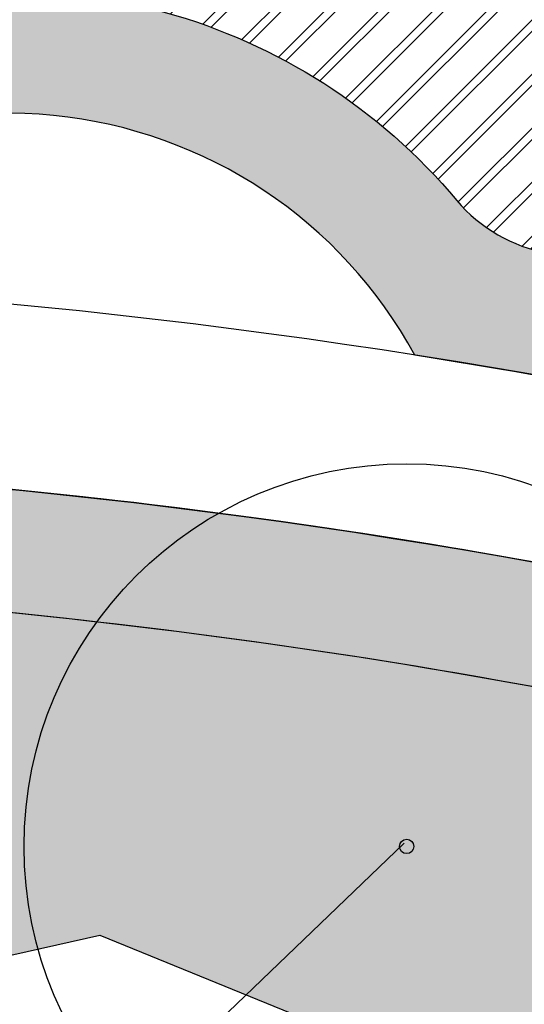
# Model space of a CAD drawing. Extents: x 1609557 to 1611883, y 574690 to 575242.
# Tile 14 of 43: x 1610172 to 1610188, y 574992 to 575024. Entities that reach past the tile are written whole.
import ezdxf
from ezdxf.enums import TextEntityAlignment as Align

# ---------------------------------------------------------------- set-up
doc = ezdxf.new("R2010")
doc.units = 0
doc.header["$MEASUREMENT"] = 0
doc.layers.add('L-ANNO-NOTE', color=2, linetype='Continuous', lineweight=25)
doc.layers.add('L-ANNO-TTLB-NPLT', color=8, linetype='Continuous', plot=False)
doc.layers.add('L-PLNT-NPLT', color=21, linetype='Continuous', plot=False)
for name, color, linetype in [('L-PLNT-BASE', 2, 'Continuous'), ('L-PLNT-BID-ADD', 2, 'Continuous'), ('L-PLNT-SEED', 2, 'Continuous'), ('L-PLNT-TREE', 5, 'Continuous'), ('L-PLNT-TREE-PLAN', 7, 'Continuous'), ('L-STON', 3, 'Continuous')]:
    doc.layers.add(name, color=color, linetype=linetype)
doc.styles.add('RDG_Standard', font='ARIALN.TTF')
doc.styles.add('X-HLVM1S', font='ARIALN.TTF')
pattern_1 = [(90, (0, 0), (-1.414213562, 1.414213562), [0.375, -2.453427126]), (45, (0, 0), (-1.414213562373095, 1.414213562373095), [0.375, -1.625]), (135, (0, 0), (-1.414213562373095, -1.414213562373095), [0.375, -1.625])]

# ---------------------------------------------------------------- blocks, each defined once
blk = doc.blocks.new('PLNT-TREE-DEC-OVAL')
at = {"layer": 'L-PLNT-TREE-PLAN'}
h = blk.add_hatch(color=0, dxfattribs=at)
edge = h.paths.add_edge_path()
edge.add_arc((0, 0), 0.0093634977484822, 0, 360)
at = {"layer": 'L-PLNT-TREE-PLAN', "color": 0}
for radius in [0.5, 0.0093634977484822]:
    blk.add_circle((0, 0), radius, dxfattribs=at)
at = {"layer": 'L-PLNT-NPLT', "style": 'RDG_Standard'}
blk.add_attdef('KEY', (0.102445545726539, 0.1900547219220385), '', height=0.046875, dxfattribs=at)
at = {"layer": 'L-PLNT-NPLT', "style": 'RDG_Standard', "flags": 1}
for tag, p in [('BOTANICAL', (0.102445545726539, 0.1153563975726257)), ('COMMON', (0.102445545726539, 0.04065807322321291)), ('SIZE', (0.102445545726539, -0.03404025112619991)), ('CONDITION', (0.102445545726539, -0.1087385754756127)), ('NOTES', (0.102445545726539, -0.1834368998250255)), ('SORT', (0.102445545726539, -0.2581352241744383))]:
    blk.add_attdef(tag, p, '', height=0.046875, dxfattribs=at)
blk = doc.blocks.new('*U113')
at = {"true_color": 0xffffff}
blk.add_hatch(color=7, dxfattribs=at).paths.add_polyline_path([(0.1124388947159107, 0.2352818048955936), (0.5466388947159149, 0.2352818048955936), (0.5466388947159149, -0.2349535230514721), (0.1124388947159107, -0.2352818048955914)])
at = {"color": 3}
for points in [[(0.12953889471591, 1.110223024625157e-15), (-0.1295388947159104, -1.110223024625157e-15), (-1.279109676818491, 1.10337036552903)], [(0.5295388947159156, 1.110223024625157e-15), (0.12953889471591, 1.110223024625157e-15)]]:
    blk.add_lwpolyline(points, dxfattribs=at)
blk.add_lwpolyline([(0.12953889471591, 0.2178535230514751), (0.5295388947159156, 0.2178535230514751), (0.5295388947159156, -0.2178535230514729), (0.12953889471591, -0.2178535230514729)], close=True, dxfattribs=at)
at = {"color": 1, "style": 'X-HLVM1S', "width": 0.8, "flags": 8}
for tag, p in [('PLANTNUMBER', (0.3295302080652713, 0.1089267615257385)), ('SPECIESTYPE', (0.3295302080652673, -0.1089267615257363))]:
    blk.add_attdef(tag, text='', height=0.125, dxfattribs=at).set_placement(p, align=Align.MIDDLE_CENTER)
blk = doc.blocks.new('base bid')
at = {"layer": 'L-PLNT-SEED'}
h = blk.add_hatch(dxfattribs=at)
h.set_pattern_fill('ANSI31', color=256, scale=10)
h.set_pattern_definition([(45, (150.2332058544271, -144.2689704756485), (-0.8838834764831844, 0.8838834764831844), [])])
edge = h.paths.add_edge_path()
edge.add_arc((618.8863025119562, -30.30258975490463), 1.015633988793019, 53.56259994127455, 119.7169013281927)
edge.add_arc((604.8375250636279, -3.650523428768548), 29.11303063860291, 189.3697585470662, 297.72745904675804, ccw=False)
edge.add_arc((570.2035708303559, -9.42934627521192), 5.999999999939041, 9.972662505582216, 101.7879303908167)
edge.add_arc((539.35580430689, 138.3861309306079), 145.0000000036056, 248.93301401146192, 281.7879303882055, ccw=False)
edge.add_arc((475.8941253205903, -24.71594292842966), 30.01817304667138, 67.80410625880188, 127.606428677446)
edge.add_arc((414.8510998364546, 54.51400046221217), 70.00000000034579, 234.3621781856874, 307.6152423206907, ccw=False)
edge.add_arc((339.1053539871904, -51.13912058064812), 60.00000000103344, 54.36217818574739, 102.9413701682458)
edge.add_arc((298.7936556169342, 124.2888332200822), 119.9999999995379, 269.47738466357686, 282.94137016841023, ccw=False)
edge.add_arc((297.6535016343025, -0.7059668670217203), 5.00000000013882, 89.47738466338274, 125.4332877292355)
edge.add_arc((292.4357098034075, 6.627153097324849), 3.999999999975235, 266.90698341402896, 305.43328772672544, ccw=False)
edge.add_arc((298.7936556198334, 124.2888332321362), 121.8333333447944, 234.5171921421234, 266.90698341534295, ccw=False)
edge.add_arc((230.3962784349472, 28.3383603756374), 3.999999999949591, 197.7889517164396, 234.51719214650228, ccw=False)
edge.add_arc((221.8265835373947, 25.58875506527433), 5.000000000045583, 17.78895171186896, 57.33646437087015)
edge.add_arc((192.1428275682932, -20.71323875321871), 60.0000000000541, 57.33646437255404, 95.53005168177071)
edge.add_line((186.3607580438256, 39.00750866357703), (186.1700039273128, 38.98934755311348))
edge.add_arc((180.5786885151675, 98.72825606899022), 59.99999998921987, 247.789464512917, 275.34707114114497, ccw=False)
edge.add_arc((156.0079716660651, 38.55118508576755), 4.999999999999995, 67.78946452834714, 159.470690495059)
edge.add_arc((167.6572125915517, 34.18891891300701), 17.43921944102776, 159.4706905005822, 205.3160390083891)
edge.add_line((151.892805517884, 26.73171807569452), (158.8874708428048, 11.94510390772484))
edge.add_arc((154.3676564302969, 9.807049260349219), 4.999999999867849, -5.277370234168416, 25.316038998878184, ccw=False)
edge.add_line((159.3464619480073, 9.347162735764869), (159.2120745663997, 7.892263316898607))
edge.add_arc((164.1908800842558, 7.432376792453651), 5.000000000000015, 174.7226297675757, 288.8249053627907)
edge.add_arc((171.9821321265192, -15.42170740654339), 19.14565743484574, 39.949937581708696, 108.82490536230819, ccw=False)
edge.add_arc((190.4923328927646, 0.08265457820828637), 5.000000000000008, 219.9499375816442, 260.1090579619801)
edge.add_arc((151.2221834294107, -225.1353719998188), 223.6160627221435, 64.00658706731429, 80.10905796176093, ccw=False)
edge.add_arc((365.507981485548, 214.5410112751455), 265.4991911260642, 244.0252345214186, 287.9078035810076)
edge.add_arc((486.119061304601, -158.9674474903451), 127.0000000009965, 64.50460080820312, 107.8712941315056, ccw=False)
edge.add_arc((486.1190613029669, -158.9674474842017), 126.9999999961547, 61.264920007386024, 64.50460080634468, ccw=False)
edge.add_arc((625.5395918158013, 95.3196258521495), 162.9999999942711, 241.2649200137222, 271.4988119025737)
edge.add_arc((632.209427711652, -159.5931303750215), 92.00000000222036, 40.598662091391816, 91.49881190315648, ccw=False)
edge.add_arc((804.5674639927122, -11.87140776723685), 134.999999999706, 220.5986620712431, 258.7316317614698)
edge.add_arc((779.1648480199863, -139.3653570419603), 4.999999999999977, 258.7316317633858, 370.3232354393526)
edge.add_line((784.0839102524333, -138.4693510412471), (782.9414253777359, -132.1971227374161))
edge.add_arc((776.8266279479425, -133.3109316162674), 6.21540970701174, 10.32323543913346, 70.94929946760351)
edge.add_arc((781.0222398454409, -121.1609270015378), 6.638608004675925, 186.8673162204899, 250.9492994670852, ccw=False)
edge.add_arc((810.6261729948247, -117.5955908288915), 36.45646305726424, 178.6613906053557, 186.867316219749, ccw=False)
edge.add_arc((765.0365062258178, -116.5302791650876), 9.145648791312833, 358.6613906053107, 428.1020102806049)
edge.add_arc((770.7768630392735, -102.2492452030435), 6.245895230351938, 201.7173952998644, 248.10201028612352, ccw=False)
edge.add_arc((760.3291983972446, -106.4105506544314), 5.000000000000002, 21.71739529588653, 78.0838911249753)
edge.add_arc((785.2377233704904, 11.62438980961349), 115.6344966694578, 225.374426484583, 258.0838911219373, ccw=False)
edge.add_arc((642.0705309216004, -130.5235531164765), 86.12889410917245, 44.0178143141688, 83.09250781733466)
edge.add_arc((661.4880895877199, 16.8794886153), 62.55870457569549, 227.8289389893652, 261.67372428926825, ccw=False)
at = {"layer": 'L-STON'}
h = blk.add_hatch(dxfattribs=at)
h.set_pattern_fill('GRASS', color=256, scale=2)
h.set_pattern_definition([(90, (-3.71114620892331, -150.6996880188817), (-1.414213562, 1.414213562), [0.375, -2.453427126]), (45, (-3.71114620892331, -150.6996880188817), (-1.414213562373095, 1.414213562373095), [0.375, -1.625]), (135, (-3.71114620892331, -150.6996880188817), (-1.414213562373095, -1.414213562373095), [0.375, -1.625])])
edge = h.paths.add_edge_path(flags=16)
edge.add_arc((618.8863025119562, -30.30258975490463), 1.015633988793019, 53.56259994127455, 119.7169013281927)
edge.add_arc((604.8375250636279, -3.650523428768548), 29.11303063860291, 189.3697585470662, 297.72745904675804, ccw=False)
edge.add_arc((570.2035708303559, -9.42934627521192), 5.999999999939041, 9.972662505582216, 101.7879303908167)
edge.add_arc((539.35580430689, 138.3861309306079), 145.0000000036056, 248.93301401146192, 281.7879303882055, ccw=False)
edge.add_arc((475.8941253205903, -24.71594292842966), 30.01817304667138, 67.80410625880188, 127.606428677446)
edge.add_arc((414.8510998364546, 54.51400046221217), 70.00000000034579, 234.3621781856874, 307.6152423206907, ccw=False)
edge.add_arc((339.1053539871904, -51.13912058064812), 60.00000000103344, 54.36217818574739, 102.9413701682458)
edge.add_arc((298.7936556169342, 124.2888332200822), 119.9999999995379, 269.47738466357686, 282.94137016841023, ccw=False)
edge.add_arc((297.6535016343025, -0.7059668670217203), 5.00000000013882, 89.47738466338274, 125.4332877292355)
edge.add_arc((292.4357098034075, 6.627153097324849), 3.999999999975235, 266.90698341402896, 305.43328772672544, ccw=False)
edge.add_arc((298.7936556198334, 124.2888332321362), 121.8333333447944, 234.5171921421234, 266.90698341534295, ccw=False)
edge.add_arc((230.3962784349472, 28.3383603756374), 3.999999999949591, 197.7889517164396, 234.51719214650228, ccw=False)
edge.add_arc((221.8265835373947, 25.58875506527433), 5.000000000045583, 17.78895171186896, 57.33646437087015)
edge.add_arc((192.1428275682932, -20.71323875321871), 60.0000000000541, 57.33646437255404, 95.53005168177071)
edge.add_line((186.3607580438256, 39.00750866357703), (186.1700039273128, 38.98934755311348))
edge.add_arc((180.5786885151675, 98.72825606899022), 59.99999998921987, 247.789464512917, 275.34707114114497, ccw=False)
edge.add_arc((156.0079716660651, 38.55118508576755), 4.999999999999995, 67.78946452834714, 159.470690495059)
edge.add_arc((167.6572125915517, 34.18891891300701), 17.43921944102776, 159.4706905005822, 205.3160390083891)
edge.add_line((151.892805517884, 26.73171807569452), (158.8874708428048, 11.94510390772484))
edge.add_arc((154.3676564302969, 9.807049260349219), 4.999999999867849, -5.277370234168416, 25.316038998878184, ccw=False)
edge.add_line((159.3464619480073, 9.347162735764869), (159.2120745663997, 7.892263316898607))
edge.add_arc((164.1908800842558, 7.432376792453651), 5.000000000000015, 174.7226297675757, 288.8249053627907)
edge.add_arc((171.9821321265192, -15.42170740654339), 19.14565743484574, 39.949937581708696, 108.82490536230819, ccw=False)
edge.add_arc((190.4923328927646, 0.08265457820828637), 5.000000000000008, 219.9499375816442, 260.1090579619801)
edge.add_arc((151.2221834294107, -225.1353719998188), 223.6160627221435, 64.00658706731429, 80.10905796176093, ccw=False)
edge.add_arc((365.507981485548, 214.5410112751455), 265.4991911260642, 244.0252345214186, 287.9078035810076)
edge.add_arc((486.119061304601, -158.9674474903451), 127.0000000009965, 64.50460080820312, 107.8712941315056, ccw=False)
edge.add_arc((486.1190613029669, -158.9674474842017), 126.9999999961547, 61.264920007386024, 64.50460080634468, ccw=False)
edge.add_arc((625.5395918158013, 95.3196258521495), 162.9999999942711, 241.2649200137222, 271.4988119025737)
edge.add_arc((632.209427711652, -159.5931303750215), 92.00000000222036, 40.598662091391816, 91.49881190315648, ccw=False)
edge.add_arc((804.5674639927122, -11.87140776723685), 134.999999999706, 220.5986620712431, 258.7316317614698)
edge.add_arc((779.1648480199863, -139.3653570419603), 4.999999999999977, 258.7316317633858, 370.3232354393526)
edge.add_line((784.0839102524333, -138.4693510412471), (782.9414253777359, -132.1971227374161))
edge.add_arc((776.8266279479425, -133.3109316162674), 6.21540970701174, 10.32323543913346, 70.94929946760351)
edge.add_arc((781.0222398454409, -121.1609270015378), 6.638608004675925, 186.8673162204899, 250.9492994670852, ccw=False)
edge.add_arc((810.6261729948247, -117.5955908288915), 36.45646305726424, 178.6613906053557, 186.867316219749, ccw=False)
edge.add_arc((765.0365062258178, -116.5302791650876), 9.145648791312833, 358.6613906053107, 428.1020102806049)
edge.add_arc((770.7768630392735, -102.2492452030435), 6.245895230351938, 201.7173952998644, 248.10201028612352, ccw=False)
edge.add_arc((760.3291983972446, -106.4105506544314), 5.000000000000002, 21.71739529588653, 78.0838911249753)
edge.add_arc((785.2377233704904, 11.62438980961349), 115.6344966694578, 225.374426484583, 258.0838911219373, ccw=False)
edge.add_arc((642.0705309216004, -130.5235531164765), 86.12889410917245, 44.0178143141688, 83.09250781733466)
edge.add_arc((661.4880895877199, 16.8794886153), 62.55870457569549, 227.8289389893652, 261.67372428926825, ccw=False)
edge = h.paths.add_edge_path()
edge.add_arc((661.4880895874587, 16.8794886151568), 58.55870457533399, 228.8865744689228, 261.6266150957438)
edge.add_arc((642.0705309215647, -130.5235531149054), 90.1288941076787, 44.04852607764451, 83.06014555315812, ccw=False)
edge.add_arc((785.2377233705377, 11.62438981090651), 111.6344966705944, 225.3982424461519, 282.6823883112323)
edge.add_arc((811.9353492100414, -107.0123411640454), 9.969110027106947, 16.319136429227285, 102.68238831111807, ccw=False)
edge.add_arc((865.5003203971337, -91.27441045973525), 45.85999714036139, 196.3851008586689, 256.0268237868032)
edge.add_arc((853.7026135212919, -138.6869781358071), 2.998343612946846, -68.92306818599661, 76.02682378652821, ccw=False)
edge.add_arc((804.5674639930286, -11.87140776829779), 138.9999999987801, 276.97243690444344, 291.1768356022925, ccw=False)
edge.add_arc((809.8878398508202, -159.6371798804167), 15.14565743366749, 40.28843071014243, 143.8357105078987)
edge.add_arc((804.5674639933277, -11.87140776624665), 139.0000000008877, 220.5986620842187, 267.151704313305, ccw=False)
edge.add_arc((632.2094277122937, -159.593130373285), 88.00000000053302, 40.59866207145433, 91.49881190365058)
edge.add_arc((625.5395918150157, 95.31962585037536), 166.9999999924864, 241.2649200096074, 271.4988119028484, ccw=False)
edge.add_arc((486.119061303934, -158.9674474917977), 123.0000000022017, 61.26492001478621, 107.8712941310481)
edge.add_arc((365.5043407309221, 214.5655925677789), 269.5237002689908, 249.6041407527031, 287.9063914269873, ccw=False)
edge.add_arc((365.9698800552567, 215.5476255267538), 270.6064256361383, 244.030657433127, 249.5842146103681, ccw=False)
edge.add_arc((154.4480504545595, -218.0632359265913), 211.8456146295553, 63.95216514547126, 70.08311154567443)
edge.add_arc((151.0554869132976, -225.5060928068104), 219.9999696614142, 69.91273766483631, 81.04841856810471)
edge.add_arc((171.9821321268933, -15.4217074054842), 15.14565743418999, 28.53936112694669, 140.0836133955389)
edge.add_arc((149.966357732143, -196.3326169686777), 190.9128533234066, 86.87746046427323, 97.39858245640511)
edge.add_arc((158.8098743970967, -264.4371158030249), 259.5891268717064, 97.39858245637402, 105.1312620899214)
edge.add_arc((35.53181350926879, 191.4625140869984), 212.6840491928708, 282.20007420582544, 285.13126208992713, ccw=False)
edge.add_arc((54.86326487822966, 102.0515709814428), 121.2071572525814, 277.0715209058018, 282.2000742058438, ccw=False)
edge.add_arc((51.95215365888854, 125.518462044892), 144.853923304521, 248.75498744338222, 277.07152089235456, ccw=False)
edge.add_arc((1.280879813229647, -4.833150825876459), 5.000000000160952, 104.84327763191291, 248.6841357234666, ccw=False)
edge.add_arc((-45.59932130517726, 172.0601694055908), 177.9999999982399, 284.8432776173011, 307.7565667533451)
edge.add_arc((-93.52873311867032, 250.2739725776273), 269.370478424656, 305.6296898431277, 316.0769376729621)
edge.add_arc((118.7785447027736, 46.36607813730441), 25.00104146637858, 39.91773842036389, 137.0089859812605, ccw=False)
edge.add_arc((180.5786885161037, 98.72825607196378), 55.99999999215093, 220.4330820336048, 235.0336811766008)
edge.add_arc((180.5786885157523, 98.72825607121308), 55.99999999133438, 235.0336811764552, 275.530051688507)
edge.add_arc((192.1428275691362, -20.71323875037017), 63.99999999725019, 53.66505559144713, 95.53005168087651, ccw=False)
edge.add_arc((298.7936556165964, 124.2888332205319), 116.0000000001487, 233.6650555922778, 282.9413701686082)
edge.add_arc((339.1053539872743, -51.13912058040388), 64.00000000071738, 54.3621781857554, 102.94137016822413, ccw=False)
edge.add_arc((414.8510998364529, 54.5140004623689), 66.0000000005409, 234.3621781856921, 307.6152423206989)
edge.add_arc((475.8942029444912, -24.71651629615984), 34.01867460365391, 67.87353367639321, 127.60697928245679, ccw=False)
edge.add_arc((539.3558043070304, 138.3861309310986), 141.0000000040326, 248.9484073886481, 281.7879303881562)
edge.add_arc((570.2035708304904, -9.429346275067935), 9.999999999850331, 9.832403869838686, 101.78793039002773, ccw=False)
edge.add_arc((604.8375250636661, -3.650523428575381), 25.11303063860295, 189.329578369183, 297.6231998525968)
edge.add_arc((618.8834613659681, -30.2891627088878), 5.002573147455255, 47.9211214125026, 118.69745510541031, ccw=False)
edge.add_arc((662.4386729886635, 17.95008187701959), 59.99035860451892, 227.9211214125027, 228.8749149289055)
h = blk.add_hatch(dxfattribs=at)
h.set_pattern_fill('AR-SAND', color=256, scale=2.5)
h.set_pattern_definition([(37.50000000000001, (-1609999.634312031, -572521.6229746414), (-0.1574833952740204, 4.817059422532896), [0, -3.8, 0, -4.25, 0, -4.0625]), (7.499999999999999, (-1609999.634312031, -572521.6229746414), (4.424441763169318, 7.055365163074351), [0, -2.05, 0, -3.425, 0, -1.3125]), (327.5, (-1610002.709312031, -572521.6229746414), (7.785354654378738, 0.01414763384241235), [0, -1.25, 0, -4.5, 0, -5.875]), (317.5, (-1610002.709312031, -572521.6229746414), (7.515316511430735, 2.194188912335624), [0, -0.625, 0, -2.95, 0, -3.375])])
edge = h.paths.add_edge_path()
edge.add_arc((975.1842532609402, 318.8047683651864), 481.7702616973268, 258.8784101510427, 260.4107916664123)
edge.add_line((894.9295026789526, -156.2339248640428), (884.2027706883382, -168.446132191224))
edge.add_line((884.2027706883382, -168.446132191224), (847.8491190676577, -190.6539219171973))
edge.add_line((847.8491190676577, -190.6539219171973), (798.1555349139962, -190.6539219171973))
edge.add_line((798.1555349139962, -190.6539219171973), (747.2964987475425, -172.5301932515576))
edge.add_line((747.2964987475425, -172.5301932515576), (711.4840671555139, -150.6228875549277))
edge.add_line((711.4840671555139, -150.6228875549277), (675.9964703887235, -118.4368421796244))
edge.add_line((675.9964703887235, -118.4368421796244), (504.1727170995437, -76.0782215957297))
edge.add_line((504.1727170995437, -76.0782215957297), (470.0743235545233, -62.44787501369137))
edge.add_line((470.0743235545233, -62.44787501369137), (384.715996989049, -72.36735664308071))
edge.add_line((384.715996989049, -72.36735664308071), (355.9447126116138, -76.94914028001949))
edge.add_line((355.9447126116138, -76.94914028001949), (344.0520851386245, -87.07581996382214))
edge.add_line((344.0520851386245, -87.07581996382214), (331.4194478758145, -90.8919148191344))
edge.add_line((331.4194478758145, -90.8919148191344), (175.0001791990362, -27.13090893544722))
edge.add_line((175.0001791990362, -27.13090893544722), (63.61505718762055, -52.02526193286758))
edge.add_line((63.61505718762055, -52.02526193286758), (4.422241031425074, -54.8544149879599))
edge.add_line((4.422241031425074, -54.8544149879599), (-69.8879120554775, -41.95109310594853))
edge.add_line((-69.8879120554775, -41.95109310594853), (-96.10807950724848, -31.68806857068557))
edge.add_line((-96.10807950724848, -31.68806857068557), (-102.7708319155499, -7.592912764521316))
edge.add_line((-102.7708319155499, -7.592912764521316), (-99.76146007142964, -1.693859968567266))
edge.add_arc((-45.59932130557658, 172.0601694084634), 182.0000000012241, 252.6868395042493, 275.0190642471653)
edge.add_line((-29.67664987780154, -9.241977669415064), (-29.3447826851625, -9.184034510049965))
edge.add_arc((-28.57626109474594, -25.37728074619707), 16.21147276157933, 61.79194727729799, 92.71718391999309, ccw=False)
edge.add_arc((51.7120899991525, 124.3093414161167), 153.6481874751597, 241.7919472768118, 285.8858236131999)
edge.add_arc((152.758396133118, -235.6392442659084), 220.2162130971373, 98.85330476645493, 105.5376167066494, ccw=False)
edge.add_arc((151.1820899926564, -225.4125226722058), 209.8687354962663, 70.0580048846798, 98.85778749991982, ccw=False)
edge.add_line((222.7617353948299, -28.12785397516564), (221.7754935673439, -30.49284057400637))
edge.add_arc((29.16494143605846, -585.7581051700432), 587.7230120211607, 70.86935000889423, 71.65257934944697)
edge.add_line((214.167296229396, -27.91182923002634), (214.0402741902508, -29.80142796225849))
edge.add_arc((29.16494161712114, -585.7581046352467), 585.8896781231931, 65.17206158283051, 71.60620215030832, ccw=False)
edge.add_line((275.1769008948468, -54.02054641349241), (275.9467077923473, -52.35666286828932))
edge.add_arc((29.16494235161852, -585.75810302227), 587.72300968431, 65.17206158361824, 66.03012498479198)
edge.add_line((267.9310958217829, -48.72080443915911), (268.3267669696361, -47.52202050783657))
edge.add_arc((365.5151381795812, 215.059979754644), 279.990868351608, 249.6891869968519, 287.8717470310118)
edge.add_arc((486.1190613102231, -158.9674474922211), 112.9999999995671, 62.84612761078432, 107.87174703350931, ccw=False)
edge.add_arc((625.6385876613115, 96.25216650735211), 177.9296759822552, 240.3772305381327, 271.4824047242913)
edge.add_arc((632.2057718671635, -159.6083406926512), 78.01511050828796, 45.1453067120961, 91.44266237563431, ccw=False)
edge.add_arc((804.4438500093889, -11.05135270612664), 149.7828535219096, 218.5050005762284, 297.7887874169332)
edge.add_arc((874.7528747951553, -144.4675637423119), 1.025781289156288, 113.8194262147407, 117.78878741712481, ccw=False)
edge.add_arc((923.8125677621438, -114.0406244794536), 57.59553997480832, 210.7966945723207, 223.8177650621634)
h = blk.add_hatch(dxfattribs=at)
h.set_pattern_fill('GRASS', color=256, scale=2)
h.set_pattern_definition([(90, (-31.53185167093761, -28.78589746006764), (-1.414213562, 1.414213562), [0.375, -2.453427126]), (45, (-31.53185167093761, -28.78589746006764), (-1.414213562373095, 1.414213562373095), [0.375, -1.625]), (135, (-31.53185167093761, -28.78589746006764), (-1.414213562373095, -1.414213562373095), [0.375, -1.625])])
edge = h.paths.add_edge_path()
edge.add_line((-31.53185167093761, -5.383078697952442), (-30.94691842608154, -9.34007921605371))
edge.add_arc((-28.5762610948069, -25.37728074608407), 16.21147276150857, 61.791947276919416, 98.40870399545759, ccw=False)
edge.add_arc((51.71208999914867, 124.3093414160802), 153.6481874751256, 241.7919472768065, 285.8858236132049)
edge.add_arc((152.7583961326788, -235.6392442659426), 220.2162130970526, 98.85330476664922, 105.537616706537, ccw=False)
edge.add_arc((151.1820899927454, -225.4125226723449), 209.8687354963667, 70.05800488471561, 98.8577875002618, ccw=False)
edge.add_line((222.7617353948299, -28.12785397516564), (224.3029746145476, -24.4319956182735))
edge.add_arc((151.182089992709, -225.4125226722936), 213.8687354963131, 70.00756365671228, 98.85778750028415)
edge.add_arc((152.7578341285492, -235.6366443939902), 224.2135576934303, 98.85334508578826, 105.5407971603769)
edge.add_arc((51.71208999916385, 124.3093414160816), 149.648187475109, 241.7919472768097, 285.89042513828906, ccw=False)
edge.add_arc((-28.57626109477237, -25.37728074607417), 20.21147276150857, 61.79194727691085, 98.40870399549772)
at = {"layer": 'L-PLNT-SEED'}
for points in [[(448.3728435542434, -41.90240981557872, -0.1686986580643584), (271.5741697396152, -38.06090640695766, -0.02423670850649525), (247.4739880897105, -27.73525751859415, 0.02675768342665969), (226.6146771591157, -18.88858285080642, 0.04862684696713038), (185.2874271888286, -8.185682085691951, 0.5291613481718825), (160.3656905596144, -5.703208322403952, 0.04593933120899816), (125.3823068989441, -7.009237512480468, 0.03375298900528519), (91.04899825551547, -13.8478533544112, -0.01279041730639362), (80.47749614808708, -16.41819784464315, -0.02238127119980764), (69.78486213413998, -18.23359395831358, -0.1241867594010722), (-0.5366661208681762, -9.49110389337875, -0.7254821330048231), (0, 0, 0.1003125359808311), (63.39148455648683, 31.3299159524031, 0.04561631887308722), (100.491266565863, 63.41387954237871, -0.4509461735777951), (137.9535066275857, 62.40892419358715, 0.06379345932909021), (148.4853796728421, 52.8368677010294, 0.1785610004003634), (185.9752867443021, 42.98889182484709, -0.1847298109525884), (230.0631219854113, 30.84305350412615, 0.2183841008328), (324.7723056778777, 11.23526299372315, -0.2151993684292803)], [(325.6681211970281, 7.33686402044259, -0.05881539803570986), (297.6991077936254, 4.293825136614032, 0.1581872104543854), (294.7547283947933, 3.367988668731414, -0.1697042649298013), (292.2198813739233, 2.632980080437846, -0.1422756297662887), (228.0744438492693, 25.08120146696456, -0.1616433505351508), (226.5875251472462, 27.11631357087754, 0.1742919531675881), (224.5251068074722, 29.79802723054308, 0.1682110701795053), (186.3607580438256, 39.00750866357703), (186.1700039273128, 38.98934755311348, -0.1208256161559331), (157.8980268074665, 43.18019054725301, 0.4228342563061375), (151.3255070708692, 40.30461752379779, 0.2027496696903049), (151.892805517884, 26.73171807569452), (158.8874708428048, 11.94510390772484, -0.1342875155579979), (159.3464619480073, 9.347162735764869), (159.2120745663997, 7.892263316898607, 0.5435336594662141), (165.8042658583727, 2.699831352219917, -0.3099101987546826), (186.6593039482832, -3.127935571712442, 0.1770429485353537), (189.6334660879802, -4.843027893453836, -0.07037612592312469), (249.2259062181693, -24.13931774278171, 0.1938486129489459), (447.1453242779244, -38.0954167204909, -0.1915141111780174)], [(-31.53185167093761, -5.383078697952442), (-30.94691842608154, -9.34007921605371, -0.1611442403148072), (-20.91350929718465, -11.09113067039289, 0.1948054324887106), (93.76886421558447, -23.47087802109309, -0.02917408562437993), (118.8659841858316, -18.04676984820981, -0.1263284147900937), (222.7617353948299, -28.12785397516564), (224.3029746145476, -24.4319956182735, 0.1265520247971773), (118.2500543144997, -14.09447552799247, 0.02918779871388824), (92.6855385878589, -19.62035157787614, -0.1948262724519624), (-19.02281079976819, -7.566182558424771, 0.1611442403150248), (-31.53185166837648, -5.383078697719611)]]:
    blk.add_lwpolyline(points, format="xyb", dxfattribs=at)
blk.add_lwpolyline([(-99.76146007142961, -1.693859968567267), (-102.7708319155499, -7.592912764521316), (-96.10807950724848, -31.68806857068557), (-69.8879120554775, -41.95109310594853), (4.422241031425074, -54.8544149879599), (63.61505718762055, -52.02526193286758), (175.0001791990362, -27.13090893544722), (331.4194478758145, -90.8919148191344), (344.0520851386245, -87.07581996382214), (355.9447126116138, -76.94914028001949), (384.715996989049, -72.36735664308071), (470.0743235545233, -62.44787501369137), (504.1727170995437, -76.0782215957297), (675.9964703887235, -118.4368421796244), (711.4840671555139, -150.6228875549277), (747.2964987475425, -172.5301932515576), (798.1555349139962, -190.6539219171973), (847.8491190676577, -190.6539219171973), (884.2027706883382, -168.446132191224), (894.9295026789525, -156.2339248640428)], dxfattribs=at)
blk = doc.blocks.new('OPT B AGAIN')
at = {"layer": 'L-PLNT-SEED'}
h = blk.add_hatch(dxfattribs=at)
h.set_pattern_fill('ANSI31', color=256, scale=10)
h.set_pattern_definition([(45, (181.7650575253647, -138.8858917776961), (-0.8838834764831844, 0.8838834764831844), [])])
edge = h.paths.add_edge_path()
edge.add_arc((650.4181541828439, -24.9195110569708), 1.015633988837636, 53.56259993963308, 119.7169013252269)
edge.add_arc((636.3693767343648, 1.732555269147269), 29.1130306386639, 189.3697585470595, 297.72745904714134, ccw=False)
edge.add_arc((601.7354225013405, -4.046267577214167), 5.999999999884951, 9.972662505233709, 101.787930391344)
edge.add_arc((570.8876559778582, 143.7692096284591), 145.0000000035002, 248.93301401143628, 281.7879303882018, ccw=False)
edge.add_arc((507.4259769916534, -19.33286423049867), 30.01817304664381, 67.80410625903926, 127.6064286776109)
edge.add_arc((446.3829515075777, 59.89707916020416), 70.00000000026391, 234.3621781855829, 307.6152423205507, ccw=False)
edge.add_arc((370.6372056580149, -45.75604188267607), 60.00000000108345, 54.36217818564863, 102.9413701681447)
edge.add_arc((330.3255072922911, 129.6719119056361), 119.9999999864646, 280.84839090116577, 282.94137016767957, ccw=False)
edge.add_arc((367.943715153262, -49.30538427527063), 62.94338616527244, 103.8176226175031, 128.3046883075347)
edge.add_arc((332.0278986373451, -3.835722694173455), 4.999999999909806, 128.3046883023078, 172.4897710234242)
edge.add_arc((210.2500576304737, 12.21875247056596), 117.8315461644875, 339.6326578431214, 352.48977102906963, ccw=False)
edge.add_arc((325.4022392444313, -30.53126276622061), 5.000000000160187, 159.6326578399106, 254.0379134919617)
edge.add_arc((397.0398331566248, 219.9240899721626), 265.4991911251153, 254.0379134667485, 287.907803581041)
edge.add_arc((517.6509129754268, -153.5843687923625), 127.0000000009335, 64.50460080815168, 107.87129413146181, ccw=False)
edge.add_arc((517.6509129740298, -153.5843687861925), 126.9999999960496, 61.2649200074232, 64.50460080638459, ccw=False)
edge.add_arc((657.0714434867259, 100.7027045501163), 162.9999999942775, 241.2649200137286, 271.4988119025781)
edge.add_arc((663.7412793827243, -154.2100516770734), 92.00000000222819, 40.598662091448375, 91.49881190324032, ccw=False)
edge.add_arc((836.0993156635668, -6.488329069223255), 134.9999999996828, 220.5986620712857, 258.7316317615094)
edge.add_arc((810.696699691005, -133.9822783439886), 5.000000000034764, 258.7316317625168, 370.3232354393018)
edge.add_line((815.6157619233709, -133.0862723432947), (814.4732770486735, -126.8140440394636))
edge.add_arc((808.3584796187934, -127.9278529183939), 6.215409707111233, 10.32323543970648, 70.94929946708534)
edge.add_arc((812.5540915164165, -115.7778483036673), 6.638608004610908, 186.8673162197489, 250.9492994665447, ccw=False)
edge.add_arc((842.1580246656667, -112.2125121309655), 36.45646305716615, 178.6613906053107, 186.8673162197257, ccw=False)
edge.add_arc((796.5683578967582, -111.1472004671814), 9.145648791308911, 358.6613906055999, 428.1020102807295)
edge.add_arc((802.3087147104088, -96.8661665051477), 6.245895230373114, 201.7173952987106, 248.102010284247, ccw=False)
edge.add_arc((791.8610500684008, -101.0274719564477), 4.999999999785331, 21.7173952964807, 78.08389112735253)
edge.add_arc((816.769575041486, 17.00746850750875), 115.6344966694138, 225.3744264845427, 258.0838911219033, ccw=False)
edge.add_arc((673.6023825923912, -125.140474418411), 86.12889410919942, 44.01781431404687, 83.0925078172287)
edge.add_arc((693.0199412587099, 22.26256731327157), 62.558704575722, 227.8289389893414, 261.67372428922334, ccw=False)
edge = h.paths.add_edge_path()
edge.add_arc((212.1105401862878, 104.1113347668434), 59.99999998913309, 247.7894645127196, 275.3470711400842, ccw=False)
edge.add_arc((187.5398233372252, 43.93426378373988), 4.999999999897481, 67.78946453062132, 159.4706904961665)
edge.add_arc((199.1890642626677, 39.57199761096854), 17.43921944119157, 159.4706905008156, 205.3160390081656)
edge.add_line((183.4246571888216, 32.11479677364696), (190.4193225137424, 17.32818260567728))
edge.add_arc((185.8995081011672, 15.19012795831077), 4.999999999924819, -5.277370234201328, 25.31603899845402, ccw=False)
edge.add_line((190.878313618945, 14.73024143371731), (190.7439262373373, 13.27534201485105))
edge.add_arc((195.7227317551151, 12.81545549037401), 4.999999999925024, 174.722629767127, 288.8249053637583)
edge.add_arc((203.513983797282, -10.0386287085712), 19.14565743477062, 39.949937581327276, 108.82490536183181, ccw=False)
edge.add_arc((222.0241845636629, 5.465733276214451), 5.000000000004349, 219.9499375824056, 260.10905796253)
edge.add_arc((182.7540351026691, -219.7522932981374), 223.6160627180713, 75.43087282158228, 80.10905796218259, ccw=False)
edge.add_arc((240.2619229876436, 1.512586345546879), 5.000000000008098, 255.4308728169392, 347.0509928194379)
edge.add_arc((374.7180795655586, -29.40304603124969), 132.9646127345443, 157.5099949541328, 167.0509928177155, ccw=False)
edge.add_arc((247.246189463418, 23.37148950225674), 4.999999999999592, 337.509994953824, 393.1107178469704)
edge.add_arc((217.7081057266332, 4.107980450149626), 40.2644462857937, 33.11071784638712, 90.00889385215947)
at = {"layer": 'L-STON'}
h = blk.add_hatch(dxfattribs=at)
h.set_pattern_fill('GRASS', color=256, scale=2)
h.set_pattern_definition([(90, (27.81273148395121, -13.95238256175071), (-1.414213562, 1.414213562), [0.375, -2.453427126]), (45, (27.81273148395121, -13.95238256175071), (-1.414213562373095, 1.414213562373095), [0.375, -1.625]), (135, (27.81273148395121, -13.95238256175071), (-1.414213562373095, -1.414213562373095), [0.375, -1.625])])
edge = h.paths.add_edge_path()
edge.add_arc((212.1105401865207, 104.1113347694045), 55.99999999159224, 235.03368117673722, 275.53005168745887, ccw=False)
edge.add_arc((212.1105401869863, 104.1113347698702), 55.99999999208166, 220.4330820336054, 235.0336811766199, ccw=False)
edge.add_arc((150.3103963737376, 51.74915683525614), 25.00104146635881, 39.91773842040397, 137.0089859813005)
edge.add_arc((-61.99688144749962, 255.6570512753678), 269.3704784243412, 305.62968984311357, 316.07693767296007, ccw=False)
edge.add_arc((-14.0674696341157, 177.443248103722), 177.9999999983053, 284.8432776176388, 307.7565667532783, ccw=False)
edge.add_arc((32.81273148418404, 0.5499278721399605), 5.000000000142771, 104.8432776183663, 248.6841357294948)
edge.add_arc((83.4840053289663, 130.9015407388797), 144.8539233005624, 248.754987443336, 277.0715208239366)
edge.add_arc((86.39511654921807, 107.434649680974), 121.2071572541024, 277.0715208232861, 282.2000742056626)
edge.add_arc((67.0636651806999, 196.8455927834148), 212.6840491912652, 282.200074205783, 285.1312620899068)
edge.add_arc((190.341726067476, -259.0540371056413), 259.5891268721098, 97.39858245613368, 105.1312620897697, ccw=False)
edge.add_arc((181.4982094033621, -190.9495382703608), 190.9128533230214, 86.87746046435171, 97.39858245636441, ccw=False)
edge.add_arc((203.5139837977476, -10.03862870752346), 15.14565743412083, 28.53936112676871, 140.0836133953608, ccw=False)
edge.add_arc((182.5873385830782, -220.1230141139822), 219.999969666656, 70.47638639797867, 81.04841856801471, ccw=False)
edge.add_line((256.1103002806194, -12.7721984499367), (256.7168405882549, -9.114018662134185))
edge.add_arc((60.72531904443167, -580.3145678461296), 603.8896785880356, 71.06177352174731, 71.9454395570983)
edge.add_arc((270.0846625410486, -9.618172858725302), 22.46817311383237, 166.4344701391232, 171.1444045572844, ccw=False)
edge.add_arc((60.72531935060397, -580.3145669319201), 605.7230109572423, 71.08698587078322, 71.96625282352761, ccw=False)
edge.add_arc((381.9587088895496, -31.75897636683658), 127.2726195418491, 165.1772540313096, 168.9170994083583, ccw=False)
edge.add_arc((308.2893042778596, 142.3877759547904), 149.9465328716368, 247.2287455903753, 250.77757846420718, ccw=False)
edge.add_line((250.2520437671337, 4.128457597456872), (250.7427409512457, 5.903614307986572))
edge.add_arc((-1096.608610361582, -3518.100216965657), 3772.791892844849, 68.93545899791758, 69.07637600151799, ccw=False)
edge.add_arc((381.9587092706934, -31.75897646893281), 127.2726199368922, 160.809219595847, 164.3476252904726, ccw=False)
edge.add_arc((324.1309277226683, 153.3379626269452), 156.2494171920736, 243.0484815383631, 246.47284791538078, ccw=False)
edge.add_arc((259.8812309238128, 12.22635064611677), 6.819035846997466, 148.9361331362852, 164.4120850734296, ccw=False)
edge.add_arc((327.1934123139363, 159.9798419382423), 161.7254418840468, 243.1067079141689, 246.3727711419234)
edge.add_arc((381.9587091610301, -31.75897643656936), 127.2726198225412, 156.3978260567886, 159.9805303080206, ccw=False)
edge.add_arc((355.9971218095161, 201.8608807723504), 203.9250335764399, 240.96627183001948, 243.60247152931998, ccw=False)
edge.add_arc((343.8873493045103, -13.61226586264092), 94.48073063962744, 155.713318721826, 156.8299484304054, ccw=False)
edge.add_arc((355.9971195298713, 201.8608763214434), 202.0916952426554, 240.9180027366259, 243.5808469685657)
edge.add_arc((381.9587091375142, -31.75897643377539), 127.2726197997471, 151.7401875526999, 155.5717657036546, ccw=False)
edge.add_arc((343.1708068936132, 148.461647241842), 140.5904971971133, 234.6993078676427, 238.568459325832, ccw=False)
edge.add_line((261.9281301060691, 33.72143907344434), (262.9923042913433, 35.21430357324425))
edge.add_arc((330.3255069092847, 129.6719113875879), 115.9999993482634, 233.66505558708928, 234.517192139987, ccw=False)
edge.add_arc((223.6746792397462, -15.33016005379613), 63.99999999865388, 53.66505559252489, 95.53005168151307)
edge = h.paths.add_edge_path(flags=16)
edge.add_arc((187.5398233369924, 43.9342637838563), 4.999999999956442, 67.78946451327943, 159.4706905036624, ccw=False)
edge.add_arc((212.110540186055, 104.1113347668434), 59.99999998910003, 247.7894645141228, 275.3470711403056)
edge.add_arc((217.7081057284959, 4.107980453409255), 40.26444628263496, 33.11071784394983, 90.00889385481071, ccw=False)
edge.add_arc((247.2461894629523, 23.37148950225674), 5.000000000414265, -22.49000504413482, 33.11071784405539, ccw=False)
edge.add_arc((374.7180795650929, -29.40304603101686), 132.9646127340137, 157.5099949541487, 167.0509928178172)
edge.add_arc((240.2619229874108, 1.512586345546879), 5.000000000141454, 255.4308728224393, 347.05099281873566, ccw=False)
edge.add_arc((182.7540351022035, -219.7522932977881), 223.6160627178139, 75.4308728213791, 80.10905796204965)
edge.add_arc((222.0241845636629, 5.465733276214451), 5.000000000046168, 219.9499375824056, 260.10905796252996, ccw=False)
edge.add_arc((203.513983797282, -10.0386287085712), 19.14565743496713, 39.9499375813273, 108.8249053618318)
edge.add_arc((195.7227317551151, 12.81545549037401), 4.999999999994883, 174.722629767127, 288.82490536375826, ccw=False)
edge.add_line((190.7439262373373, 13.27534201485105), (190.878313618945, 14.73024143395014))
edge.add_arc((185.8995081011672, 15.19012795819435), 4.99999999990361, 354.7226297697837, 385.3160390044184)
edge.add_line((190.4193225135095, 17.32818260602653), (183.4246571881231, 32.11479677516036))
edge.add_arc((199.1890642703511, 39.57199761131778), 17.43921944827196, 159.4706905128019, 205.3160389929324, ccw=False)
h = blk.add_hatch(dxfattribs=at)
h.set_pattern_fill('AR-SAND', color=256, scale=2.5)
h.set_pattern_definition([(37.50000000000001, (-1609968.10246036, -572516.2398959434), (-0.1574833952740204, 4.817059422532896), [0, -3.8, 0, -4.25, 0, -4.0625]), (7.499999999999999, (-1609968.10246036, -572516.2398959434), (4.424441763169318, 7.055365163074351), [0, -2.05, 0, -3.425, 0, -1.3125]), (327.5, (-1609971.17746036, -572516.2398959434), (7.785354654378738, 0.01414763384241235), [0, -1.25, 0, -4.5, 0, -5.875]), (317.5, (-1609971.17746036, -572516.2398959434), (7.515316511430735, 2.194188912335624), [0, -0.625, 0, -2.95, 0, -3.375])])
edge = h.paths.add_edge_path()
edge.add_line((387.4765642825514, -71.56606158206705), (416.2478486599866, -66.98427794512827))
edge.add_line((416.2478486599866, -66.98427794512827), (501.6061752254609, -57.06479631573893))
edge.add_line((501.6061752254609, -57.06479631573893), (535.7045687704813, -70.69514289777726))
edge.add_line((535.7045687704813, -70.69514289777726), (707.5283220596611, -113.0537634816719))
edge.add_line((707.5283220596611, -113.0537634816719), (743.0159188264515, -145.2398088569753))
edge.add_line((743.0159188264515, -145.2398088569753), (778.8283504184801, -167.1471145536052))
edge.add_line((778.8283504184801, -167.1471145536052), (829.6873865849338, -185.2708432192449))
edge.add_line((829.6873865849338, -185.2708432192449), (879.3809707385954, -185.2708432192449))
edge.add_line((879.3809707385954, -185.2708432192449), (915.7346223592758, -163.0630534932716))
edge.add_line((915.7346223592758, -163.0630534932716), (926.4613543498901, -150.8508461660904))
edge.add_line((926.4613543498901, -150.8508461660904), (913.7866116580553, -148.5347929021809))
edge.add_arc((962.3961570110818, -102.8307342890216), 66.72142739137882, 211.9891666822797, 223.2354667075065, ccw=False)
edge.add_arc((835.9757016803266, -5.668274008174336), 149.7828535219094, 218.5050005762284, 297.7887874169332, ccw=False)
edge.add_arc((663.7376235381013, -154.2252619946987), 78.01511050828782, 45.14530671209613, 91.44266237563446)
edge.add_arc((657.1704393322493, 101.6352452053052), 177.9296759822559, 240.3772305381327, 271.4824047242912, ccw=False)
edge.add_arc((517.6509129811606, -153.5843687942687), 112.9999999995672, 62.84612761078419, 107.8717470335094)
edge.add_arc((397.0469898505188, 220.4430584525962), 279.9908683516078, 249.6891869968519, 287.87174703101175, ccw=False)
edge.add_line((299.8586186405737, -42.13894180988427), (299.4629474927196, -43.33772574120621))
edge.add_arc((60.69679402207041, -580.3750243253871), 587.7230096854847, 65.17206158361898, 66.0301249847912, ccw=False)
edge.add_line((307.4785594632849, -46.97358417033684), (306.7087525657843, -48.63746771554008))
edge.add_arc((60.69679328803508, -580.3750259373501), 585.8896781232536, 65.17206158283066, 71.60620215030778)
edge.add_line((245.5721258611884, -24.41834926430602), (245.6991479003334, -22.52875053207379))
edge.add_arc((60.69679310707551, -580.3750264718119), 587.723012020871, 70.86935000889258, 71.65257934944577, ccw=False)
edge.add_line((253.3073452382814, -25.10976187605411), (254.2935870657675, -22.74477527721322))
edge.add_arc((182.7139416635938, -220.0294439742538), 209.8687354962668, 70.05800488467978, 98.85778749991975)
edge.add_arc((184.2902478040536, -230.2561655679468), 220.2162130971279, 98.85330476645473, 105.5376167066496)
edge.add_arc((83.24394167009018, 129.6924201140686), 153.6481874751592, 241.79194727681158, 285.8858236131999, ccw=False)
edge.add_arc((2.955590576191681, -19.99420204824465), 16.21147276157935, 61.79194727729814, 92.71718391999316)
edge.add_line((2.187068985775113, -3.800955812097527), (1.855201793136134, -3.858898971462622))
edge.add_arc((-14.06746963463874, 177.4432481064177), 182.0000000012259, 252.6868395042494, 275.01906424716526, ccw=False)
edge.add_line((-68.229608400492, 3.689218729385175), (-71.23898024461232, -2.209834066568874))
edge.add_line((-71.23898024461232, -2.209834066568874), (-64.57622783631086, -26.30498987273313))
edge.add_line((-64.57622783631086, -26.30498987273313), (-38.35606038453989, -36.56801440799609))
edge.add_line((-38.35606038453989, -36.56801440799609), (35.95409270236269, -49.47133629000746))
edge.add_line((35.95409270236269, -49.47133629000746), (95.14690885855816, -46.64218323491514))
edge.add_line((95.14690885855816, -46.64218323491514), (206.5320308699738, -21.74783023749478))
edge.add_line((206.5320308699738, -21.74783023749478), (362.9512995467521, -85.50883612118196))
edge.add_line((362.9512995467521, -85.50883612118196), (375.5839368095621, -81.6927412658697))
edge.add_line((375.5839368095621, -81.6927412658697), (387.4765642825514, -71.56606158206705))
h = blk.add_hatch(dxfattribs=at)
h.set_pattern_fill('GRASS', color=256, scale=2)
h.set_pattern_definition([(90, (0, -23.4028187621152), (-1.414213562, 1.414213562), [0.375, -2.453427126]), (45, (0, -23.4028187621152), (-1.414213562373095, 1.414213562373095), [0.375, -1.625]), (135, (0, -23.4028187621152), (-1.414213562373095, -1.414213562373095), [0.375, -1.625])])
edge = h.paths.add_edge_path()
edge.add_line((0, 0), (0.5849332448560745, -3.957000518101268))
edge.add_arc((2.955590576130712, -19.99420204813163), 16.21147276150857, 61.791947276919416, 98.40870399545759, ccw=False)
edge.add_arc((83.24394167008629, 129.6924201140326), 153.6481874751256, 241.7919472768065, 285.8858236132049)
edge.add_arc((184.2902478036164, -230.2561655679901), 220.2162130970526, 98.85330476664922, 105.537616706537, ccw=False)
edge.add_arc((182.7139416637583, -220.0294439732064), 209.8687354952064, 69.85143270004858, 98.857787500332, ccw=False)
edge.add_line((255.0044034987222, -23.0041276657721), (255.4081254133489, -18.89418681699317))
edge.add_arc((182.7139416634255, -220.0294439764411), 213.8687354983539, 70.12916122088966, 98.857787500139)
edge.add_arc((184.2896857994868, -230.2535656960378), 224.2135576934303, 98.85334508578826, 105.5407971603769)
edge.add_arc((83.24394167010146, 129.692420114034), 149.648187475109, 241.7919472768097, 285.89042513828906, ccw=False)
edge.add_arc((2.955590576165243, -19.99420204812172), 20.21147276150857, 61.79194727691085, 98.40870399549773)
at = {"layer": 'L-PLNT-SEED'}
for points in [[(479.9046952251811, -36.51933111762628, -0.1686986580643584), (303.1060214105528, -32.67782770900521, -0.02423670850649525), (279.0058397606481, -22.35217882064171, 0.02675768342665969), (258.1465288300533, -13.50550415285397, 0.04862684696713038), (216.8192788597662, -2.802603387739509, 0.5291613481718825), (191.8975422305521, -0.3201296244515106, 0.04593933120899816), (156.9141585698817, -1.626158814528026, 0.03375298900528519), (122.5808499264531, -8.464774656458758, -0.01279041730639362), (112.0093478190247, -11.0351191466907, -0.02238127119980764), (101.3167138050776, -12.85051526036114, -0.1241867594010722), (30.99518555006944, -4.108025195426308, -0.7254821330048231), (31.53185167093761, 5.383078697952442, 0.1003125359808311), (94.92333622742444, 36.71299465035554, 0.04561631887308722), (132.0231182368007, 68.79695824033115, -0.4509461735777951), (169.4853582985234, 67.7920028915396, 0.06379345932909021), (180.0172313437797, 58.21994639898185, 0.1785610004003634), (217.5071384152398, 48.37197052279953, -0.1847298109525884), (261.5949736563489, 36.22613220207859, 0.2183841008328), (356.3041573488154, 16.6183416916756, -0.2151993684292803)], [(217.7018555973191, 44.3724262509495, -0.1208256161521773), (189.4298784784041, 48.56326924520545, 0.4228342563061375), (182.8573587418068, 45.68769622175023, 0.2027496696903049), (183.4246571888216, 32.11479677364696), (190.4193225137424, 17.32818260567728, -0.1342875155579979), (190.878313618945, 14.73024143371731), (190.7439262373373, 13.27534201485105, 0.5435336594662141), (197.3361175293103, 8.082910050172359, -0.3099101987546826), (218.1911556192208, 2.25514312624, 0.1770429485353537), (221.1653177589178, 0.5400508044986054, -0.02041526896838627), (239.0041835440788, -3.326637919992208, 0.4225199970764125), (245.1347724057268, 0.3921674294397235, -0.04165452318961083), (251.865920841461, 21.4588781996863, 0.2474783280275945), (251.4342721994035, 26.10278278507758, 0.2534947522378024), (217.7018555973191, 44.3724262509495, -0.2534947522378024)], [(0, 0), (0.5849332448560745, -3.957000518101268, -0.1611442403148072), (10.61834237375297, -5.708051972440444, 0.1948054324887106), (125.3007158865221, -18.08779932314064, -0.02917408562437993), (150.3978358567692, -12.66369115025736, -0.1272442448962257), (255.0044034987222, -23.0041276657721), (255.4081254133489, -18.89418681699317, 0.1260129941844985), (149.7819059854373, -8.71139683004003, 0.02918779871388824), (124.2173902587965, -14.23727287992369, -0.1948262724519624), (12.50904087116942, -2.183103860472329, 0.1611442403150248), (2.561137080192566e-09, 2.328306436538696e-10)]]:
    blk.add_lwpolyline(points, format="xyb", dxfattribs=at)
blk.add_lwpolyline([(-68.229608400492, 3.689218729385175), (-71.23898024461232, -2.209834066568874), (-64.57622783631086, -26.30498987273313), (-38.35606038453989, -36.56801440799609), (35.95409270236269, -49.47133629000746), (95.14690885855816, -46.64218323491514), (206.5320308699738, -21.74783023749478), (362.9512995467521, -85.50883612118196), (375.5839368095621, -81.6927412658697), (387.4765642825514, -71.56606158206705), (416.2478486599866, -66.98427794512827), (501.6061752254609, -57.06479631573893), (535.7045687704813, -70.69514289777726), (707.5283220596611, -113.0537634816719), (743.0159188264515, -145.2398088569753), (778.8283504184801, -167.1471145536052), (829.6873865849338, -185.2708432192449), (879.3809707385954, -185.2708432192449), (915.7346223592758, -163.0630534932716), (926.4613543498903, -150.8508461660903)], dxfattribs=at)

msp = doc.modelspace()

# ---------------------------------------------------------------- hatches: boundary and pattern name
at = {"layer": 'L-STON'}
h = msp.add_hatch(dxfattribs=at)
h.set_pattern_fill('GRASS', color=256, scale=2)
h.set_pattern_definition(pattern_1)
edge = h.paths.add_edge_path()
edge.add_arc((1610813.216045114, 574959.1414492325), 100.0040495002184, 216.1022558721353, 216.1817475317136)
edge.add_arc((1610656.820515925, 574844.9201608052), 93.66082483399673, 36.09956406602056, 36.18443933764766)
edge = h.paths.add_edge_path()
edge.add_line((1609968.687393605, 575012.2828954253), (1609968.102458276, 575016.2398957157))
edge.add_arc((1609954.034991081, 575193.683145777), 178.0000017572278, 253.0948772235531, 274.5328533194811, ccw=False)
edge.add_arc((1609954.034990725, 575193.6831440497), 178.0000000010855, 248.16826524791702, 253.0948771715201, ccw=False)
edge.add_arc((1609954.034990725, 575193.6831440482), 177.9999999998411, 238.03358010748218, 248.1682652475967, ccw=False)
edge.add_arc((1609954.034990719, 575193.6831440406), 177.9999999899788, 221.3720803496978, 238.033580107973, ccw=False)
edge.add_arc((1609916.37045134, 575160.5099906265), 127.809606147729, 215.3124549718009, 221.3720803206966, ccw=False)
edge.add_arc((1609869.584878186, 574941.4546373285), 156.1524184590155, 111.6098876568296, 115.6512929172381)
edge.add_arc((1609765.242331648, 575157.5691477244), 83.83367074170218, 276.5399601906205, 295.99620355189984, ccw=False)
edge.add_line((1609774.790663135, 575074.2810110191), (1609793.91872741, 575061.8659131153))
edge.add_arc((1609739.119560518, 574977.4969385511), 100.6035414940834, 49.28011877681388, 56.9955511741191, ccw=False)
edge.add_line((1609804.749430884, 575053.7451691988), (1609811.023914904, 575047.8491104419))
edge.add_line((1609811.023914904, 575047.8491104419), (1609816.541248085, 575053.3064861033))
edge.add_line((1609816.541248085, 575053.3064861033), (1609888.084439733, 574995.2144768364))
edge.add_line((1609888.084439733, 574995.2144768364), (1609902.420042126, 574989.8289895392))
edge.add_line((1609902.420042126, 574989.8289895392), (1609897.395630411, 575009.8454450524))
edge.add_arc((1609904.28674102, 575010.7120738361), 6.94539062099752, 101.69690295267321, 187.1679094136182, ccw=False)
edge.add_arc((1609948.778174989, 575178.4044143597), 167.3102986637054, 254.0774575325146, 276.8341494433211)
h = msp.add_hatch(dxfattribs=at)
h.set_pattern_fill('GRASS', color=256, scale=2, style=0)
h.set_pattern_definition(pattern_1)
edge = h.paths.add_edge_path()
edge.add_arc((1610187.899734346, 575019.7801099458), 1.464518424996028, 173.4252359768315, 283.4235473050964)
edge.add_arc((1610189.703460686, 575018.3079130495), 1.464518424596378, 178.1339792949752, 178.1366836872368)
edge.add_arc((1610187.89972622, 575019.7800394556), 1.464518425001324, 173.4224599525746, 283.4237833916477, ccw=False)

# ---------------------------------------------------------------- linework, layer by layer
at = {"layer": 'L-ANNO-TTLB-NPLT'}
msp.add_lwpolyline([(1610542.011692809, 574972.0356052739, 0.199319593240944), (1610448.007155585, 574979.7205648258, -0.1938486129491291), (1610247.108300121, 574993.8877171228, 0.1847073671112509), (1610090.813740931, 575007.7364668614, -0.163506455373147), (1609999.097645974, 575012.1318707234, -0.6574366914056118), (1609998.770942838, 575021.3067028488), (1609970.681289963, 575016.4199664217, -0.1297419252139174), (1609980.611501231, 575014.0567920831, 0.1943770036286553), (1610092.450281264, 575001.963968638, -0.1843638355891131), (1610244.482261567, 574988.4929120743, 0.1938431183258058), (1610449.848434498, 574974.0100751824, -0.1992207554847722), (1610539.227817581, 574966.7203329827)], format="xyb", close=True, dxfattribs=at)

# ---------------------------------------------------------------- block references
at = {"layer": 'L-ANNO-NOTE'}
ref = msp.add_blockref('*U113', (1610158.987812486, 574975.434753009), dxfattribs=dict(at, xscale=-20, yscale=20, zscale=20))
ref.add_attrib('PLANTNUMBER', '1', dxfattribs={"layer": '0', "color": 1, "height": 2.5, "style": 'X-HLVM1S', "width": 0.8}).set_placement((1610152.575925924, 574977.6132882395), align=Align.MIDDLE_CENTER)
ref.add_attrib('SPECIESTYPE', 'TD', dxfattribs={"layer": '0', "color": 1, "height": 2.5, "style": 'X-HLVM1S', "width": 0.8}).set_placement((1610152.413579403, 574973.2562177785), align=Align.MIDDLE_CENTER)
at = {"layer": 'L-PLNT-BASE'}
msp.add_blockref('base bid', (1609999.634312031, 575021.6229746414), dxfattribs=at)
at = {"layer": 'L-PLNT-BID-ADD'}
msp.add_blockref('OPT B AGAIN', (1609968.10246036, 575016.2398959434), dxfattribs=at)
at = {"layer": 'L-PLNT-TREE', "xscale": 25, "yscale": 25, "zscale": 25}
msp.add_blockref('PLNT-TREE-DEC-OVAL', (1610184.65536279, 574997.3904080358), dxfattribs=at)

doc.saveas('drawing.dxf')
